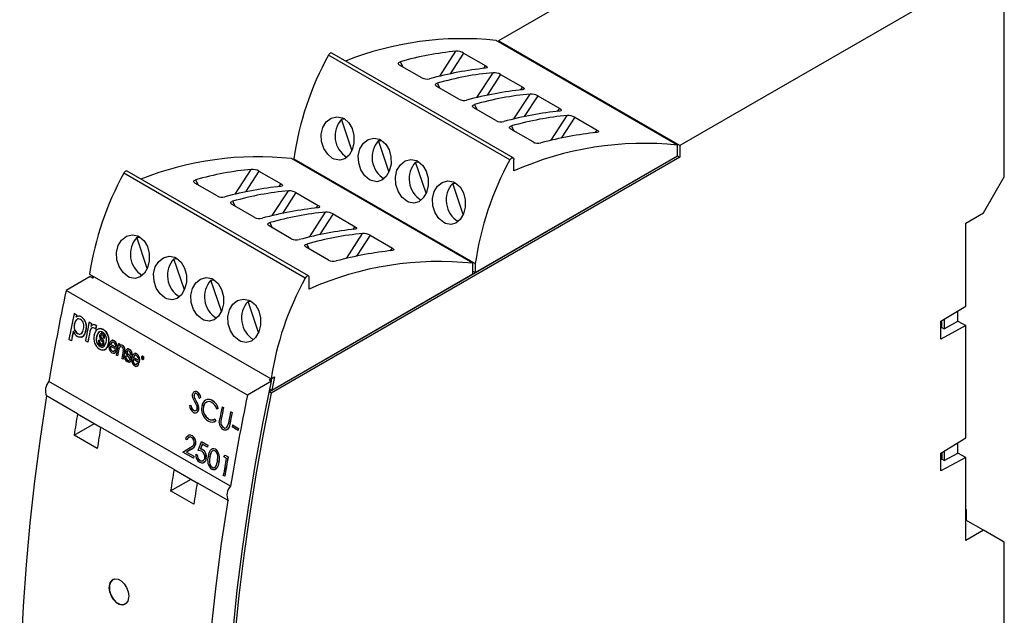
# Model space of a CAD drawing. Header units: millimetres. Extents: x 0 to 559, y 0 to 432.
# Tile 8 of 10: x 326 to 416, y 316 to 371. Entities that reach past the tile are written whole.
import ezdxf

# ---------------------------------------------------------------- set-up
doc = ezdxf.new("R2010")
doc.units = ezdxf.units.MM
doc.header["$LTSCALE"] = 2

msp = doc.modelspace()

# ---------------------------------------------------------------- linework, layer by layer
for p, q in [((399.418, 385.715), (369.719, 368.571)), ((416.035, 376.122), (386.336, 358.978)), ((416.035, 356.117), (416.035, 376.122)), ((386.124, 359.008), (369.507, 368.601)), ((386.336, 358.978), (369.719, 368.571)), ((369.719, 368.478), (369.719, 368.571)), ((370.763, 357.663), (354.146, 367.256)), ((371.071, 357.851), (354.454, 367.444)), ((364.352, 365.336), (365.829, 367.61)), ((366.524, 367.453), (365.285, 365.545)), ((366.524, 367.453), (368.56, 366.277)), ((362.699, 365.182), (360.67, 366.353)), ((360.724, 366.651), (360.956, 366.188)), ((368.333, 366.034), (368.56, 366.277)), ((367.746, 363.376), (369.223, 365.651)), ((369.918, 365.493), (368.679, 363.585)), ((369.918, 365.493), (371.955, 364.318)), ((366.094, 363.223), (364.064, 364.394)), ((364.118, 364.692), (364.35, 364.229)), ((371.727, 364.075), (371.955, 364.318)), ((371.14, 361.417), (372.617, 363.691)), ((373.312, 363.534), (372.073, 361.626)), ((373.312, 363.534), (375.349, 362.358)), ((369.488, 361.263), (367.458, 362.435)), ((367.512, 362.732), (367.744, 362.27)), ((374.534, 359.458), (376.011, 361.732)), ((375.121, 362.116), (375.349, 362.358)), ((376.706, 361.575), (375.467, 359.666)), ((376.706, 361.575), (378.743, 360.399)), ((355.346, 361.389), (355.558, 361.412)), ((356.3, 358.546), (355.346, 361.389)), ((370.906, 360.773), (371.138, 360.31)), ((372.882, 359.304), (370.853, 360.475)), ((378.515, 360.156), (378.743, 360.399)), ((358.741, 359.429), (358.952, 359.453)), ((359.694, 356.586), (358.741, 359.429)), ((386.124, 358.039), (386.124, 359.008)), ((386.336, 358.978), (386.336, 357.916)), ((348.745, 336.46), (386.124, 358.039)), ((386.336, 357.916), (348.907, 336.309)), ((367.598, 347.344), (386.124, 358.039)), ((386.124, 358.039), (386.124, 358.039)), ((386.124, 358.039), (386.336, 357.916)), ((367.386, 348.191), (350.769, 357.783)), ((350.981, 357.753), (367.598, 348.16)), ((350.981, 357.661), (350.981, 357.753)), ((362.135, 357.47), (362.347, 357.493)), ((363.089, 354.627), (362.135, 357.47)), ((371.134, 356.652), (371.134, 357.714)), ((352.025, 346.846), (335.408, 356.439)), ((352.333, 347.033), (335.716, 356.626)), ((345.614, 354.518), (347.09, 356.793)), ((347.786, 356.635), (346.547, 354.727)), ((347.786, 356.635), (349.822, 355.46)), ((414.126, 352.81), (416.035, 356.117)), ((343.961, 354.365), (341.932, 355.536)), ((341.985, 355.834), (342.218, 355.371)), ((349.595, 355.217), (349.822, 355.46)), ((365.529, 355.511), (365.741, 355.534)), ((366.483, 352.668), (365.529, 355.511)), ((349.008, 352.559), (350.484, 354.833)), ((351.18, 354.676), (349.941, 352.768)), ((351.18, 354.676), (353.216, 353.5)), ((347.355, 352.405), (345.326, 353.577)), ((345.38, 353.874), (345.612, 353.412)), ((352.989, 353.258), (353.216, 353.5)), ((352.402, 350.6), (353.878, 352.874)), ((354.574, 352.717), (353.335, 350.808)), ((354.574, 352.717), (356.61, 351.541)), ((412.499, 351.871), (414.126, 352.81)), ((350.749, 350.446), (348.72, 351.617)), ((348.774, 351.915), (349.006, 351.452)), ((412.499, 344.278), (412.499, 351.871)), ((355.796, 348.64), (357.273, 350.914)), ((356.383, 351.298), (356.61, 351.541)), ((357.968, 350.757), (356.729, 348.849)), ((357.968, 350.757), (360.004, 349.582)), ((336.608, 350.571), (336.82, 350.595)), ((337.562, 347.728), (336.608, 350.571)), ((352.168, 349.956), (352.4, 349.493)), ((354.143, 348.486), (352.114, 349.658)), ((359.777, 349.339), (360.004, 349.582)), ((340.002, 348.612), (340.214, 348.635)), ((340.956, 345.769), (340.002, 348.612)), ((367.386, 347.221), (367.386, 348.191)), ((367.598, 348.16), (367.598, 347.344)), ((332.278, 347.201), (348.895, 337.608)), ((348.964, 336.587), (367.386, 347.221)), ((367.386, 347.466), (367.598, 347.344)), ((332.321, 346.981), (330.121, 345.711)), ((332.321, 346.981), (332.533, 346.858)), ((332.533, 346.858), (332.703, 346.956)), ((343.396, 346.653), (343.608, 346.676)), ((344.35, 343.81), (343.396, 346.653)), ((352.395, 345.835), (352.395, 346.896)), ((346.738, 336.118), (330.121, 345.711)), ((346.79, 344.693), (347.002, 344.717)), ((347.744, 341.85), (346.79, 344.693)), ((330.855, 343.602), (330.865, 343.605)), ((330.855, 343.602), (331.079, 343.472)), ((331.089, 343.476), (330.865, 343.605)), ((410.237, 342.89), (412.499, 344.278)), ((411.792, 342.889), (411.792, 343.844)), ((330.903, 342.63), (330.914, 342.634)), ((331.079, 343.472), (331.089, 343.476)), ((331.197, 343.344), (331.187, 343.341)), ((331.528, 343.281), (331.539, 343.284)), ((332.236, 342.804), (332.246, 342.808)), ((332.236, 342.804), (332.445, 342.684)), ((332.455, 342.687), (332.246, 342.808)), ((332.445, 342.684), (332.455, 342.687)), ((410.237, 341.257), (410.237, 342.89)), ((410.307, 342.323), (410.307, 342.933)), ((410.519, 343.063), (410.519, 342.201)), ((410.519, 342.201), (411.792, 342.889)), ((411.792, 342.889), (412.499, 342.481)), ((331.188, 341.754), (331.198, 341.758)), ((331.939, 342.05), (331.95, 342.053)), ((332.306, 341.941), (332.316, 341.945)), ((332.589, 342.573), (332.579, 342.57)), ((332.835, 342.184), (332.846, 342.187)), ((332.837, 342.525), (332.847, 342.529)), ((332.895, 342.483), (332.905, 342.486)), ((333.105, 342.208), (333.095, 342.205)), ((333.351, 341.784), (333.341, 341.781)), ((333.483, 341.757), (333.493, 341.76)), ((333.532, 342.124), (333.543, 342.127)), ((412.499, 342.481), (410.237, 341.257)), ((410.237, 342.285), (410.307, 342.323)), ((410.307, 342.323), (410.519, 342.201)), ((412.499, 332.193), (412.499, 342.481)), ((330.613, 341.078), (330.389, 341.207)), ((330.613, 341.078), (330.624, 341.081)), ((331.541, 341.432), (331.551, 341.435)), ((332.119, 340.981), (331.903, 341.106)), ((332.119, 340.981), (332.13, 340.984)), ((332.924, 341.478), (332.934, 341.482)), ((333.111, 341.156), (333.121, 341.159)), ((333.111, 341.156), (333.198, 341.105)), ((333.208, 341.109), (333.121, 341.159)), ((333.198, 341.105), (333.208, 341.109)), ((333.298, 341.534), (333.309, 341.538)), ((333.31, 340.817), (333.32, 340.82)), ((333.366, 341.347), (333.377, 341.35)), ((333.457, 341.251), (333.467, 341.254)), ((333.639, 341.299), (333.552, 341.349)), ((333.571, 340.867), (333.581, 340.87)), ((333.64, 341.303), (333.639, 341.299)), ((333.639, 341.299), (333.65, 341.302)), ((333.64, 341.303), (333.651, 341.306)), ((333.65, 341.302), (333.651, 341.306)), ((334.005, 340.854), (334.015, 340.858)), ((334.341, 341.139), (334.331, 341.135)), ((334.533, 341.102), (334.543, 341.105)), ((334.926, 340.833), (334.936, 340.836)), ((334.926, 340.833), (335.04, 340.767)), ((335.05, 340.77), (334.936, 340.836)), ((333.232, 340.574), (333.242, 340.578)), ((333.431, 340.647), (333.441, 340.65)), ((333.62, 340.251), (333.63, 340.255)), ((334.744, 340.285), (334.195, 340.603)), ((334.224, 340.754), (334.234, 340.757)), ((334.224, 340.754), (334.657, 340.504)), ((334.668, 340.507), (334.234, 340.757)), ((334.35, 340.135), (334.361, 340.138)), ((334.532, 339.952), (334.542, 339.956)), ((334.587, 340.229), (334.597, 340.232)), ((334.587, 340.229), (334.707, 340.16)), ((334.717, 340.163), (334.597, 340.232)), ((334.707, 340.16), (334.717, 340.163)), ((334.744, 340.285), (334.755, 340.289)), ((334.763, 340.363), (334.773, 340.367)), ((334.958, 340.32), (334.968, 340.323)), ((335.04, 340.767), (335.013, 340.63)), ((335.05, 340.77), (335.023, 340.634)), ((335.04, 340.767), (335.05, 340.77)), ((335.119, 340.697), (335.109, 340.694)), ((335.292, 340.663), (335.302, 340.667)), ((335.483, 340.111), (335.493, 340.115)), ((335.499, 340.384), (335.51, 340.387)), ((335.698, 340.089), (335.709, 340.093)), ((335.723, 340.344), (335.712, 340.34)), ((335.796, 339.88), (335.806, 339.883)), ((335.925, 340.298), (335.936, 340.301)), ((336.414, 339.942), (336.404, 339.939)), ((336.606, 339.905), (336.616, 339.908)), ((334.838, 339.706), (334.719, 339.775)), ((334.838, 339.706), (334.849, 339.71)), ((335.347, 339.413), (335.227, 339.482)), ((335.347, 339.413), (335.357, 339.416)), ((335.476, 339.716), (335.486, 339.719)), ((335.476, 339.716), (335.595, 339.647)), ((335.606, 339.65), (335.486, 339.719)), ((335.595, 339.647), (335.606, 339.65)), ((335.75, 339.327), (335.76, 339.33)), ((335.917, 339.765), (335.928, 339.769)), ((335.943, 339.135), (335.953, 339.139)), ((336.155, 339.786), (336.036, 339.855)), ((336.085, 339.34), (336.095, 339.344)), ((336.156, 339.79), (336.155, 339.786)), ((336.155, 339.786), (336.166, 339.79)), ((336.156, 339.79), (336.166, 339.794)), ((336.166, 339.79), (336.166, 339.794)), ((336.818, 339.088), (336.268, 339.406)), ((336.297, 339.557), (336.307, 339.561)), ((336.297, 339.557), (336.731, 339.307)), ((336.741, 339.31), (336.307, 339.561)), ((336.66, 339.032), (336.671, 339.036)), ((336.66, 339.032), (336.78, 338.963)), ((336.79, 338.967), (336.671, 339.036)), ((336.818, 339.088), (336.828, 339.092)), ((336.836, 339.167), (336.847, 339.17)), ((337.053, 339.583), (337.063, 339.587)), ((337.082, 339.477), (337.098, 339.467)), ((337.098, 339.467), (337.109, 339.471)), ((337.112, 339.679), (337.102, 339.675)), ((337.112, 339.633), (337.123, 339.636)), ((337.112, 339.536), (337.129, 339.526)), ((337.115, 339.551), (337.125, 339.554)), ((337.133, 339.54), (337.115, 339.551)), ((337.12, 339.415), (337.13, 339.419)), ((337.125, 339.554), (337.143, 339.544)), ((337.133, 339.54), (337.143, 339.544)), ((337.146, 339.616), (337.156, 339.62)), ((337.152, 339.437), (337.169, 339.426)), ((337.155, 339.519), (337.154, 339.519)), ((337.154, 339.519), (337.157, 339.519)), ((337.165, 339.523), (337.165, 339.522)), ((337.168, 339.476), (337.178, 339.479)), ((337.169, 339.52), (337.179, 339.524)), ((337.169, 339.426), (337.18, 339.43)), ((337.171, 339.665), (337.181, 339.668)), ((337.171, 339.665), (337.181, 339.668)), ((337.171, 339.665), (337.171, 339.665)), ((337.181, 339.668), (337.181, 339.668)), ((337.183, 339.581), (337.194, 339.585)), ((337.187, 339.545), (337.198, 339.549)), ((337.187, 339.393), (337.198, 339.397)), ((337.247, 339.478), (337.257, 339.481)), ((336.423, 338.938), (336.434, 338.941)), ((336.605, 338.756), (336.615, 338.759)), ((336.78, 338.963), (336.79, 338.967)), ((345.178, 327.782), (328.561, 337.375)), ((348.938, 337.388), (346.738, 336.118)), ((348.946, 337.638), (348.726, 337.511)), ((348.726, 337.511), (348.938, 337.388)), ((348.895, 337.608), (349.217, 337.794)), ((348.946, 337.638), (348.946, 337.638)), ((342.143, 336.413), (342.15, 336.414)), ((348.907, 336.309), (348.734, 336.409)), ((348.791, 336.687), (348.964, 336.587)), ((331.172, 334.418), (328.343, 336.051)), ((341.924, 335.504), (341.739, 335.88)), ((341.842, 336.132), (341.848, 336.133)), ((341.89, 335.847), (341.897, 335.849)), ((342.125, 335.072), (341.924, 335.504)), ((342.046, 335.56), (342.053, 335.562)), ((342.461, 335.893), (342.325, 335.849)), ((342.325, 335.849), (342.331, 335.851)), ((342.468, 335.895), (342.331, 335.851)), ((342.461, 335.893), (342.468, 335.895)), ((343.517, 335.62), (343.524, 335.622)), ((341.417, 335.181), (341.554, 335.203)), ((341.417, 335.181), (341.424, 335.183)), ((341.424, 335.183), (341.56, 335.205)), ((341.554, 335.203), (341.56, 335.205)), ((341.808, 334.726), (341.815, 334.728)), ((342.268, 334.793), (342.275, 334.795)), ((342.7, 335.046), (342.707, 335.048)), ((344.061, 334.89), (343.929, 334.847)), ((343.929, 334.847), (343.935, 334.849)), ((344.067, 334.892), (343.935, 334.849)), ((344.061, 334.89), (344.067, 334.892)), ((344.415, 335.05), (344.422, 335.052)), ((344.415, 335.05), (344.542, 334.977)), ((344.422, 335.052), (344.549, 334.979)), ((344.542, 334.977), (344.549, 334.979)), ((345.194, 334.6), (345.201, 334.602)), ((345.194, 334.6), (345.321, 334.527)), ((345.201, 334.602), (345.328, 334.529)), ((345.321, 334.527), (345.328, 334.529)), ((331.172, 334.418), (333.293, 333.193)), ((343.191, 333.928), (343.198, 333.93)), ((343.752, 333.933), (343.759, 333.935)), ((343.752, 333.933), (343.843, 333.763)), ((343.759, 333.935), (343.85, 333.765)), ((343.843, 333.763), (343.85, 333.765)), ((344.159, 333.583), (344.206, 333.973)), ((344.294, 333.668), (344.301, 333.67)), ((344.334, 333.908), (344.341, 333.91)), ((330.864, 332.444), (332.728, 333.52)), ((340.011, 329.315), (333.293, 333.193)), ((344.557, 333.139), (344.564, 333.141)), ((344.919, 333.263), (344.987, 333.532)), ((345.112, 333.45), (345.119, 333.452)), ((345.361, 333.385), (345.326, 333.202)), ((345.87, 332.888), (345.326, 333.202)), ((345.361, 333.385), (345.368, 333.387)), ((345.361, 333.385), (345.905, 333.071)), ((345.368, 333.387), (345.912, 333.073)), ((345.905, 333.071), (345.87, 332.888)), ((345.87, 332.888), (345.877, 332.89)), ((345.912, 333.073), (345.877, 332.89)), ((345.905, 333.071), (345.912, 333.073)), ((332.985, 331.219), (330.864, 332.444)), ((341.219, 332.019), (341.092, 332.093)), ((341.219, 332.019), (341.226, 332.022)), ((341.658, 332.418), (341.665, 332.42)), ((342.229, 331.061), (342.531, 331.864)), ((342.531, 331.864), (342.538, 331.866)), ((342.531, 331.864), (343.111, 331.529)), ((342.538, 331.866), (343.118, 331.531)), ((410.237, 330.805), (412.499, 332.193)), ((340.826, 330.898), (341.5, 331.314)), ((341.787, 330.343), (340.826, 330.898)), ((341.595, 331.173), (341.16, 330.905)), ((341.16, 330.905), (341.167, 330.907)), ((341.16, 330.905), (341.818, 330.525)), ((341.602, 331.175), (341.167, 330.907)), ((341.167, 330.907), (341.825, 330.527)), ((341.595, 331.173), (341.602, 331.175)), ((341.992, 331.644), (341.999, 331.646)), ((342.557, 330.972), (342.229, 331.061)), ((342.597, 331.625), (342.439, 331.202)), ((342.439, 331.202), (342.446, 331.204)), ((342.439, 331.202), (342.612, 331.141)), ((342.604, 331.627), (342.446, 331.204)), ((343.078, 331.347), (342.597, 331.625)), ((342.612, 331.141), (342.618, 331.143)), ((343.111, 331.529), (343.078, 331.347)), ((343.078, 331.347), (343.085, 331.349)), ((343.118, 331.531), (343.085, 331.349)), ((343.111, 331.529), (343.118, 331.531)), ((343.791, 331.186), (343.798, 331.189)), ((410.519, 330.978), (410.519, 330.116)), ((411.792, 330.805), (411.792, 331.759)), ((341.818, 330.525), (341.787, 330.343)), ((341.787, 330.343), (341.794, 330.345)), ((341.825, 330.527), (341.794, 330.345)), ((341.818, 330.525), (341.825, 330.527)), ((342.01, 330.713), (342.016, 330.716)), ((342.01, 330.713), (342.136, 330.64)), ((342.016, 330.716), (342.143, 330.642)), ((342.136, 330.64), (342.143, 330.642)), ((342.394, 330.142), (342.401, 330.144)), ((342.956, 330.304), (342.963, 330.306)), ((343.288, 330.456), (343.281, 330.454)), ((343.857, 329.631), (343.988, 330.046)), ((344.115, 329.972), (344.122, 329.974)), ((344.583, 330.478), (344.699, 330.612)), ((344.801, 330.353), (344.583, 330.478)), ((344.699, 330.612), (344.706, 330.615)), ((344.699, 330.612), (344.96, 330.461)), ((344.706, 330.615), (344.967, 330.464)), ((344.96, 330.461), (344.967, 330.464)), ((410.237, 329.172), (410.237, 330.805)), ((412.499, 330.396), (410.237, 329.172)), ((410.307, 330.238), (410.237, 330.2)), ((410.307, 330.848), (410.307, 330.238)), ((410.519, 330.116), (410.307, 330.238)), ((410.519, 330.116), (411.792, 330.805)), ((412.499, 330.396), (411.792, 330.805)), ((412.499, 322.803), (412.499, 330.396)), ((340.011, 329.315), (342.132, 328.091)), ((343.509, 329.505), (343.502, 329.503)), ((339.703, 327.341), (341.567, 328.417)), ((344.652, 328.689), (344.525, 328.763)), ((344.652, 328.689), (344.658, 328.692)), ((341.824, 326.117), (339.703, 327.341)), ((344.96, 326.458), (342.132, 328.091)), ((412.535, 325.639), (412.499, 325.66)), ((412.535, 325.639), (412.535, 324.66)), ((414.126, 323.741), (412.499, 324.68)), ((414.126, 323.741), (412.499, 322.803)), ((416.035, 322.639), (414.126, 323.741)), ((416.035, 302.634), (416.035, 322.639))]:
    msp.add_line(p, q)
at = {"flags": 128}
for points in [[(354.454, 367.444), (354.436, 367.452), (354.38, 367.456), (354.318, 367.436), (354.255, 367.393), (354.196, 367.331), (354.146, 367.256)], [(360.67, 366.353), (360.589, 366.414), (360.55, 366.477), (360.553, 366.538), (360.602, 366.596), (360.724, 366.651)], [(368.56, 366.277), (368.642, 366.22), (368.683, 366.167), (368.684, 366.121), (368.64, 366.083), (368.539, 366.056), (368.523, 366.055)], [(364.064, 364.394), (363.983, 364.455), (363.944, 364.518), (363.947, 364.578), (363.996, 364.637), (364.118, 364.692)], [(371.955, 364.318), (372.036, 364.261), (372.078, 364.207), (372.078, 364.162), (372.034, 364.123), (371.934, 364.097), (371.917, 364.095)], [(367.458, 362.435), (367.377, 362.496), (367.338, 362.559), (367.341, 362.619), (367.39, 362.677), (367.512, 362.732)], [(355.585, 361.444), (356.014, 361.072), (356.323, 360.537), (356.484, 359.897), (356.484, 359.224), (356.331, 358.599), (356.042, 358.092), (355.647, 357.756), (355.179, 357.628), (354.685, 357.724), (354.526, 357.804), (354.081, 358.174), (353.733, 358.705), (353.526, 359.339), (353.491, 360.008), (353.64, 360.633), (353.953, 361.142), (354.393, 361.483), (354.906, 361.616), (355.425, 361.523), (355.585, 361.444)], [(375.349, 362.358), (375.43, 362.301), (375.472, 362.248), (375.472, 362.202), (375.429, 362.164), (375.328, 362.138), (375.311, 362.136)], [(370.853, 360.475), (370.772, 360.536), (370.732, 360.599), (370.735, 360.66), (370.784, 360.718), (370.906, 360.773)], [(378.743, 360.399), (378.824, 360.342), (378.866, 360.289), (378.867, 360.243), (378.823, 360.205), (378.722, 360.178), (378.705, 360.176)], [(358.979, 359.484), (359.409, 359.112), (359.717, 358.577), (359.878, 357.937), (359.879, 357.264), (359.725, 356.64), (359.437, 356.133), (359.041, 355.797), (358.573, 355.669), (358.079, 355.765), (357.92, 355.844), (357.476, 356.215), (357.127, 356.745), (356.92, 357.38), (356.886, 358.049), (357.034, 358.673), (357.347, 359.183), (357.787, 359.524), (358.3, 359.657), (358.819, 359.563), (358.979, 359.484)], [(362.374, 357.525), (362.803, 357.153), (363.111, 356.618), (363.272, 355.978), (363.273, 355.305), (363.119, 354.68), (362.831, 354.174), (362.435, 353.837), (361.967, 353.709), (361.473, 353.806), (361.314, 353.885), (360.87, 354.255), (360.521, 354.786), (360.314, 355.421), (360.28, 356.09), (360.428, 356.714), (360.741, 357.223), (361.181, 357.564), (361.694, 357.697), (362.213, 357.604), (362.374, 357.525)], [(370.763, 357.663), (370.813, 357.738), (370.872, 357.8), (370.935, 357.843), (370.997, 357.864), (371.053, 357.859), (371.096, 357.831), (371.124, 357.781), (371.134, 357.714)], [(335.716, 356.626), (335.697, 356.635), (335.642, 356.639), (335.58, 356.619), (335.516, 356.576), (335.457, 356.514), (335.408, 356.439)], [(341.932, 355.536), (341.851, 355.597), (341.811, 355.66), (341.814, 355.72), (341.863, 355.779), (341.985, 355.834)], [(349.822, 355.46), (349.904, 355.403), (349.945, 355.349), (349.946, 355.304), (349.902, 355.265), (349.801, 355.239), (349.785, 355.237)], [(365.768, 355.565), (366.197, 355.193), (366.505, 354.658), (366.666, 354.018), (366.667, 353.346), (366.513, 352.721), (366.225, 352.214), (365.829, 351.878), (365.361, 351.75), (364.867, 351.846), (364.708, 351.926), (364.264, 352.296), (363.915, 352.827), (363.708, 353.461), (363.674, 354.13), (363.822, 354.754), (364.136, 355.264), (364.575, 355.605), (365.088, 355.738), (365.607, 355.645), (365.768, 355.565)], [(345.326, 353.577), (345.245, 353.638), (345.206, 353.701), (345.209, 353.761), (345.258, 353.819), (345.38, 353.874)], [(353.216, 353.5), (353.298, 353.443), (353.339, 353.39), (353.34, 353.344), (353.296, 353.306), (353.195, 353.28), (353.179, 353.278)], [(348.72, 351.617), (348.639, 351.678), (348.6, 351.741), (348.603, 351.802), (348.652, 351.86), (348.774, 351.915)], [(336.847, 350.626), (337.276, 350.254), (337.585, 349.719), (337.745, 349.079), (337.746, 348.406), (337.592, 347.782), (337.304, 347.275), (336.909, 346.939), (336.441, 346.811), (335.947, 346.907), (335.788, 346.986), (335.343, 347.357), (334.995, 347.887), (334.787, 348.522), (334.753, 349.191), (334.902, 349.815), (335.215, 350.325), (335.655, 350.666), (336.167, 350.799), (336.686, 350.705), (336.847, 350.626)], [(356.61, 351.541), (356.692, 351.484), (356.733, 351.431), (356.734, 351.385), (356.69, 351.347), (356.589, 351.32), (356.573, 351.318)], [(352.114, 349.658), (352.033, 349.719), (351.994, 349.782), (351.997, 349.842), (352.046, 349.9), (352.168, 349.956)], [(360.004, 349.582), (360.086, 349.524), (360.127, 349.471), (360.128, 349.426), (360.084, 349.387), (359.984, 349.361), (359.967, 349.359)], [(340.241, 348.667), (340.67, 348.295), (340.979, 347.76), (341.139, 347.12), (341.14, 346.447), (340.986, 345.822), (340.698, 345.315), (340.303, 344.979), (339.835, 344.851), (339.341, 344.948), (339.182, 345.027), (338.737, 345.397), (338.389, 345.928), (338.181, 346.563), (338.147, 347.232), (338.296, 347.856), (338.609, 348.365), (339.049, 348.706), (339.562, 348.839), (340.08, 348.746), (340.241, 348.667)], [(332.53, 347.056), (332.504, 346.934), (332.493, 346.881)], [(343.635, 346.707), (344.064, 346.335), (344.373, 345.8), (344.534, 345.16), (344.534, 344.488), (344.381, 343.863), (344.092, 343.356), (343.697, 343.02), (343.229, 342.892), (342.735, 342.988), (342.576, 343.067), (342.131, 343.438), (341.783, 343.968), (341.576, 344.603), (341.541, 345.272), (341.69, 345.896), (342.003, 346.406), (342.443, 346.747), (342.956, 346.88), (343.474, 346.787), (343.635, 346.707)], [(352.395, 346.896), (352.386, 346.963), (352.358, 347.013), (352.314, 347.042), (352.259, 347.046), (352.197, 347.026), (352.133, 346.983), (352.074, 346.921), (352.025, 346.846)], [(347.029, 344.748), (347.459, 344.376), (347.767, 343.841), (347.928, 343.201), (347.928, 342.528), (347.775, 341.904), (347.486, 341.397), (347.091, 341.061), (346.623, 340.933), (346.129, 341.029), (345.97, 341.108), (345.525, 341.478), (345.177, 342.009), (344.97, 342.644), (344.935, 343.313), (345.084, 343.937), (345.397, 344.447), (345.837, 344.788), (346.35, 344.921), (346.869, 344.827), (347.029, 344.748)], [(331.441, 343.06), (331.271, 343.116), (331.16, 343.095), (331.067, 343.024), (330.969, 342.861), (330.903, 342.63)], [(330.914, 342.634), (331.038, 342.977), (331.129, 343.074), (331.199, 343.101)], [(331.539, 343.284), (331.306, 343.36), (331.2, 343.335)], [(331.939, 342.05), (331.807, 341.667), (331.665, 341.5), (331.481, 341.418), (331.294, 341.438), (331.175, 341.492)], [(331.188, 341.754), (331.356, 341.699), (331.466, 341.72), (331.559, 341.79), (331.659, 341.957), (331.727, 342.195)], [(331.551, 341.439), (331.569, 341.442), (331.715, 341.538), (331.842, 341.717), (331.95, 342.053)], [(332.781, 342.219), (332.619, 342.28), (332.517, 342.273), (332.429, 342.219), (332.368, 342.132), (332.306, 341.941)], [(332.389, 342.402), (332.541, 342.554), (332.656, 342.582), (332.778, 342.554), (332.837, 342.525)], [(332.847, 342.529), (332.672, 342.585), (332.591, 342.568)], [(332.707, 341.603), (332.84, 341.982), (332.979, 342.143), (333.161, 342.22), (333.345, 342.205), (333.532, 342.124)], [(333.487, 341.879), (333.305, 341.943), (333.186, 341.928), (333.085, 341.858), (332.991, 341.707), (332.924, 341.478)], [(332.934, 341.482), (333.053, 341.808), (333.149, 341.906), (333.21, 341.927)], [(333.543, 342.127), (333.269, 342.225), (333.106, 342.204)], [(333.21, 341.579), (333.252, 341.701), (333.299, 341.757), (333.36, 341.786), (333.427, 341.781), (333.483, 341.757)], [(333.493, 341.76), (333.402, 341.791), (333.352, 341.782)], [(334.005, 340.854), (333.877, 340.48), (333.741, 340.317), (333.561, 340.237), (333.376, 340.25), (333.184, 340.333)], [(333.232, 340.574), (333.41, 340.511), (333.527, 340.527), (333.627, 340.596), (333.721, 340.746), (333.789, 340.979)], [(333.571, 340.867), (333.53, 340.742), (333.483, 340.678), (333.418, 340.644), (333.349, 340.644), (333.271, 340.676)], [(333.452, 341.611), (333.393, 341.633), (333.36, 341.63), (333.332, 341.611), (333.313, 341.583), (333.298, 341.534)], [(333.309, 341.538), (333.334, 341.605), (333.357, 341.628), (333.371, 341.632)], [(333.31, 340.817), (333.377, 340.793), (333.415, 340.798), (333.448, 340.821), (333.469, 340.856), (333.479, 340.893)], [(333.441, 340.652), (333.45, 340.654), (333.505, 340.693), (333.547, 340.758), (333.581, 340.87)], [(333.629, 340.259), (333.651, 340.263), (333.803, 340.368), (333.919, 340.544), (334.015, 340.858)], [(334.085, 340.727), (334.178, 340.998), (334.256, 341.093), (334.357, 341.142), (334.462, 341.134), (334.533, 341.102)], [(334.507, 340.948), (334.421, 340.978), (334.36, 340.968), (334.309, 340.932), (334.254, 340.844), (334.224, 340.754)], [(334.234, 340.757), (334.291, 340.899), (334.341, 340.954), (334.382, 340.971)], [(334.543, 341.105), (334.423, 341.147), (334.342, 341.137)], [(334.35, 340.135), (334.442, 340.105), (334.499, 340.117), (334.546, 340.154), (334.587, 340.229)], [(334.494, 340.115), (334.493, 340.114), (334.434, 340.111), (334.361, 340.138)], [(335.255, 340.516), (335.16, 340.551), (335.095, 340.543), (335.039, 340.506), (334.995, 340.441), (334.958, 340.32)], [(334.968, 340.323), (335.027, 340.482), (335.078, 340.533), (335.113, 340.545)], [(335.302, 340.667), (335.194, 340.705), (335.12, 340.695)], [(335.356, 340.145), (335.374, 340.31), (335.366, 340.376), (335.349, 340.422), (335.323, 340.461), (335.269, 340.508), (335.255, 340.516)], [(335.578, 340.153), (335.623, 340.271), (335.678, 340.324), (335.746, 340.347), (335.844, 340.335), (335.925, 340.298)], [(335.893, 340.148), (335.799, 340.183), (335.761, 340.179), (335.729, 340.158), (335.709, 340.125), (335.698, 340.089)], [(335.709, 340.093), (335.73, 340.15), (335.756, 340.175), (335.772, 340.18)], [(335.936, 340.301), (335.808, 340.35), (335.726, 340.345), (335.723, 340.343)], [(336.158, 339.53), (336.251, 339.801), (336.329, 339.896), (336.431, 339.945), (336.535, 339.937), (336.606, 339.905)], [(336.616, 339.908), (336.497, 339.95), (336.415, 339.94)], [(336.085, 339.34), (336.038, 339.212), (335.983, 339.154), (335.913, 339.128), (335.809, 339.138), (335.707, 339.184)], [(335.75, 339.327), (335.842, 339.292), (335.888, 339.294), (335.923, 339.312), (335.949, 339.348), (335.96, 339.385)], [(336.581, 339.751), (336.494, 339.781), (336.433, 339.771), (336.383, 339.735), (336.327, 339.647), (336.297, 339.557)], [(336.307, 339.561), (336.364, 339.702), (336.414, 339.758), (336.455, 339.774)], [(336.423, 338.938), (336.516, 338.908), (336.572, 338.92), (336.619, 338.958), (336.66, 339.032)], [(337.171, 339.665), (337.122, 339.679), (337.09, 339.671), (337.064, 339.648), (337.047, 339.614), (337.04, 339.59)], [(337.053, 339.583), (337.068, 339.627), (337.096, 339.658), (337.119, 339.666), (337.145, 339.663), (337.167, 339.653)], [(337.118, 339.666), (337.116, 339.666), (337.094, 339.651), (337.073, 339.62), (337.063, 339.587)], [(337.098, 339.467), (337.1, 339.476), (337.102, 339.485), (337.103, 339.493), (337.105, 339.502), (337.107, 339.51), (337.108, 339.519), (337.11, 339.528), (337.112, 339.536)], [(337.122, 339.54), (337.121, 339.531), (337.119, 339.522), (337.117, 339.514), (337.115, 339.505), (337.114, 339.497), (337.112, 339.488), (337.11, 339.479), (337.109, 339.471)], [(337.115, 339.551), (337.116, 339.558), (337.118, 339.565), (337.119, 339.573), (337.121, 339.58), (337.122, 339.587), (337.123, 339.595), (337.125, 339.602), (337.126, 339.609)], [(337.116, 339.403), (337.155, 339.39), (337.193, 339.395), (337.218, 339.414), (337.236, 339.443), (337.247, 339.478)], [(337.234, 339.484), (337.218, 339.44), (337.197, 339.415), (337.168, 339.403), (337.141, 339.406), (337.12, 339.415)], [(337.137, 339.613), (337.135, 339.605), (337.134, 339.598), (337.132, 339.591), (337.131, 339.583), (337.13, 339.576), (337.128, 339.569), (337.127, 339.562), (337.125, 339.554)], [(337.13, 339.419), (337.17, 339.406), (337.19, 339.41)], [(337.17, 339.553), (337.167, 339.543), (337.162, 339.538), (337.156, 339.535), (337.146, 339.535), (337.133, 339.54)], [(337.143, 339.544), (337.158, 339.538), (337.166, 339.539), (337.168, 339.539)], [(337.198, 339.549), (337.192, 339.533), (337.184, 339.526), (337.179, 339.524)], [(336.567, 338.918), (336.566, 338.917), (336.507, 338.914), (336.434, 338.941)], [(348.938, 263.899), (348.158, 266.875), (347.455, 269.917), (346.828, 273.023), (346.279, 276.191), (345.808, 279.419), (345.415, 282.705), (345.1, 286.047), (344.863, 289.442), (344.706, 292.888), (344.627, 296.384), (344.627, 299.926), (344.706, 303.513), (344.863, 307.141), (345.1, 310.809), (345.415, 314.515), (345.808, 318.255), (346.279, 322.027), (346.828, 325.829), (347.455, 329.658), (348.158, 333.512), (348.938, 337.388)], [(348.946, 337.638), (348.921, 337.522), (348.898, 337.411)], [(341.882, 336.441), (342.013, 336.461), (342.15, 336.414)], [(348.907, 336.309), (348.171, 332.553), (347.507, 328.819), (346.916, 325.108), (346.398, 321.424), (345.953, 317.768), (345.582, 314.143), (345.285, 310.551), (345.062, 306.995), (344.913, 303.475), (344.839, 299.996), (344.839, 296.558), (344.913, 293.165), (345.062, 289.817), (345.285, 286.518), (345.582, 283.269), (345.953, 280.073), (346.398, 276.93), (346.916, 273.844), (347.507, 270.817), (348.171, 267.849), (348.907, 264.943)], [(328.343, 336.051), (327.752, 332.136), (327.241, 328.252), (326.811, 324.4), (326.462, 320.583), (326.194, 316.804), (326.008, 313.065), (325.904, 309.369), (325.881, 305.718), (325.94, 302.115), (326.08, 298.562), (326.302, 295.062), (326.606, 291.616), (326.99, 288.228), (327.456, 284.899), (328.002, 281.632), (328.629, 278.429), (329.336, 275.291), (330.121, 272.222)], [(341.739, 335.88), (341.706, 336.041), (341.713, 336.197)], [(341.89, 335.847), (341.942, 335.748), (342.046, 335.56)], [(341.897, 335.849), (341.948, 335.75), (342.053, 335.562)], [(343.066, 335.498), (342.996, 335.486), (342.895, 335.418), (342.81, 335.319), (342.707, 335.048)], [(341.815, 334.728), (341.918, 334.69), (342.019, 334.698)], [(342.633, 334.393), (342.553, 334.768), (342.575, 335.132)], [(343.85, 333.765), (343.698, 333.674), (343.658, 333.666)], [(344.334, 333.908), (344.307, 333.757), (344.294, 333.668)], [(344.341, 333.91), (344.313, 333.759), (344.301, 333.67)], [(345.112, 333.45), (345.047, 333.194), (344.999, 333.078), (344.931, 332.986), (344.844, 332.925), (344.744, 332.896), (344.637, 332.906), (344.53, 332.952)], [(344.564, 333.141), (344.671, 333.103), (344.766, 333.111)], [(345.119, 333.452), (345.054, 333.196), (345.006, 333.08), (344.938, 332.988), (344.85, 332.927), (344.801, 332.913)], [(341.092, 332.093), (341.166, 332.299), (341.298, 332.435), (341.382, 332.47), (341.471, 332.479), (341.658, 332.418)], [(341.619, 332.24), (341.488, 332.284), (341.426, 332.28), (341.366, 332.257), (341.316, 332.218), (341.274, 332.161), (341.219, 332.019)], [(341.389, 332.472), (341.478, 332.481), (341.665, 332.42)], [(343.154, 330.527), (343.223, 330.828), (343.343, 331.087), (343.436, 331.182), (343.542, 331.231), (343.665, 331.235), (343.791, 331.186)], [(343.763, 331.002), (343.664, 331.037), (343.569, 331.027), (343.489, 330.984), (343.419, 330.902), (343.333, 330.691), (343.281, 330.454)], [(343.576, 331.03), (343.496, 330.986), (343.426, 330.904), (343.34, 330.694), (343.288, 330.456)], [(343.549, 331.234), (343.672, 331.237), (343.798, 331.189)], [(343.988, 330.046), (344.009, 330.559), (343.98, 330.694), (343.929, 330.818), (343.854, 330.927), (343.81, 330.969), (343.763, 331.002)], [(342.956, 330.304), (342.88, 330.083), (342.741, 329.936), (342.653, 329.901), (342.556, 329.896), (342.356, 329.965)], [(342.401, 330.144), (342.544, 330.098), (342.632, 330.117)], [(343.281, 330.454), (343.248, 330.206), (343.252, 329.944), (343.282, 329.811), (343.335, 329.685), (343.41, 329.579), (343.454, 329.536), (343.502, 329.503)], [(343.288, 330.456), (343.255, 330.208), (343.259, 329.946), (343.289, 329.813), (343.342, 329.688), (343.417, 329.581), (343.461, 329.538), (343.509, 329.505)], [(344.115, 329.972), (344.044, 329.67), (343.918, 329.417), (343.823, 329.324), (343.717, 329.276), (343.593, 329.275), (343.467, 329.324)], [(344.122, 329.974), (344.05, 329.673), (343.925, 329.419), (343.83, 329.326), (343.749, 329.29)], [(343.509, 329.505), (343.615, 329.47), (343.702, 329.482)], [(346.738, 262.63), (345.953, 265.699), (345.246, 268.836), (344.619, 272.039), (344.073, 275.306), (343.607, 278.635), (343.223, 282.023), (342.919, 285.469), (342.697, 288.969), (342.557, 292.522), (342.498, 296.125), (342.521, 299.776), (342.625, 303.472), (342.811, 307.211), (343.079, 310.99), (343.428, 314.807), (343.858, 318.659), (344.369, 322.543), (344.96, 326.458)], [(334.089, 318.607), (334.173, 318.937), (334.349, 319.172), (334.597, 319.285), (334.886, 319.262), (335.183, 319.108), (335.455, 318.842), (335.674, 318.494), (335.815, 318.1), (335.862, 317.704), (335.856, 317.587), (335.773, 317.257), (335.599, 317.023), (335.353, 316.912), (335.066, 316.936), (334.769, 317.089), (334.495, 317.355), (334.274, 317.702), (334.131, 318.095), (334.083, 318.49), (334.089, 318.607)], [(334.428, 319.225), (334.424, 319.224), (334.225, 319.026), (334.112, 318.723), (334.096, 318.611), (334.113, 318.224), (334.229, 317.822), (334.432, 317.453), (334.695, 317.158), (334.989, 316.97), (335.281, 316.909), (335.534, 316.979)]]:
    msp.add_lwpolyline(points, dxfattribs=at)
for centre, radius, start, end in [((366.41, 339.879), 28.889, 83.84469, 111.72582), ((378.703, 353.798), 28.003, 151.27486, 171.87969), ((365.902, 366.316), 1.296, 61.29393, 93.23771), ((363.164, 366.071), 1.003, 242.43282, 284.32484), ((369.296, 364.357), 1.296, 61.29393, 93.23771), ((372.69, 362.398), 1.296, 61.29393, 93.23771), ((366.558, 364.112), 1.003, 242.43282, 284.32484), ((376.084, 360.438), 1.296, 61.29393, 93.23771), ((357.036, 359.85), 2.285, 137.669, 238.67095), ((369.952, 362.153), 1.003, 242.43282, 284.32484), ((360.43, 357.89), 2.285, 137.669, 238.67095), ((383.001, 330.015), 29.161, 83.85085, 114.01317), ((373.346, 360.193), 1.003, 242.43282, 284.32484), ((347.671, 329.061), 28.889, 83.84469, 111.72582), ((363.824, 355.931), 2.285, 137.669, 238.67095), ((395.32, 344.205), 28.003, 151.27486, 171.87969), ((360.133, 342.913), 28.183, 151.31864, 171.24739), ((347.163, 355.499), 1.296, 61.29393, 93.23771), ((367.218, 353.972), 2.285, 137.669, 238.67095), ((344.425, 355.254), 1.003, 242.43282, 284.32484), ((350.557, 353.54), 1.296, 61.29393, 93.23771), ((353.952, 351.58), 1.296, 61.29393, 93.23771), ((347.82, 353.294), 1.003, 242.43282, 284.32484), ((357.346, 349.621), 1.296, 61.29393, 93.23771), ((338.298, 349.032), 2.285, 137.669, 238.67095), ((351.214, 351.335), 1.003, 242.43282, 284.32484), ((341.692, 347.073), 2.285, 137.669, 238.67095), ((364.262, 319.197), 29.161, 83.85085, 114.01317), ((354.608, 349.376), 1.003, 242.43282, 284.32484), ((345.086, 345.114), 2.285, 137.669, 238.67095), ((376.75, 333.32), 28.183, 151.31864, 171.24739), ((546.126, 300.954), 220.593, 168.29365, 170.49667), ((348.48, 343.154), 2.285, 137.669, 238.67095), ((549.476, 299.885), 222.949, 168.69193, 169.31889), ((331.594, 342.37), 0.738, 159.37981, 236.62541), ((331.63, 342.382), 0.759, 160.63484, 235.37017), ((551.354, 299.428), 224.635, 168.69279, 168.75018), ((331.299, 342.966), 0.389, 53.92238, 132.79454), ((551.345, 299.435), 224.616, 168.69264, 168.75003), ((331.015, 342.439), 0.752, 341.06308, 55.56425), ((330.866, 342.375), 1.122, 343.12104, 53.81623), ((330.925, 342.395), 1.08, 341.54016, 55.39687), ((551.389, 298.983), 223.491, 168.69237, 169.13611), ((552.674, 298.649), 224.588, 168.69279, 168.76611), ((552.665, 298.655), 224.569, 168.69263, 168.76596), ((548.572, 299.971), 221.801, 169.07916, 169.31964), ((548.564, 299.978), 221.782, 169.07903, 169.31954), ((331.593, 342.216), 0.836, 195.55452, 239.99953), ((331.354, 341.95), 0.248, 230.95681, 292.11384), ((551.044, 298.967), 222.92, 168.88491, 169.13641), ((551.036, 298.973), 222.901, 168.88477, 169.13629), ((332.677, 341.944), 0.361, 115.06375, 179.9196), ((332.573, 341.836), 0.436, 52.90212, 61.43833), ((553.18, 298.382), 224.656, 168.6791, 168.75684), ((332.715, 342.297), 0.259, 45.77129, 61.87158), ((553.172, 298.388), 224.637, 168.67894, 168.75669), ((332.761, 342.349), 0.199, 43.35502, 64.28782), ((333.242, 341.419), 0.415, 343.73028, 54.48156), ((333.059, 341.235), 0.773, 340.64384, 56.36184), ((333.27, 341.429), 0.4, 342.17483, 56.03678), ((332.906, 341.168), 1.143, 344.06107, 56.76707), ((332.944, 341.182), 1.119, 343.1604, 57.6675), ((333.804, 341.29), 1.14, 164.05729, 237.04593), ((333.661, 341.225), 0.78, 161.06043, 236.58534), ((333.699, 341.238), 0.803, 162.31997, 235.32558), ((333.522, 341.027), 0.431, 162.62367, 234.34561), ((333.448, 341.037), 0.26, 164.61912, 237.85144), ((333.592, 341.473), 0.396, 164.4615, 224.39056), ((333.472, 341.045), 0.271, 166.40048, 236.06987), ((333.487, 341.497), 0.192, 168.72978, 231.27155), ((333.502, 341.502), 0.197, 169.50263, 230.49847), ((333.387, 340.9), 0.104, 230.43973, 289.50811), ((333.297, 340.934), 0.187, 347.37458, 52.02638), ((333.325, 341.412), 0.236, 344.48339, 57.32973), ((333.191, 340.963), 0.392, 345.77772, 47.32024), ((333.178, 340.959), 0.413, 347.52698, 45.57075), ((334.297, 340.629), 0.382, 340.7459, 56.55211), ((334.131, 340.571), 0.665, 341.79574, 52.86447), ((334.176, 340.585), 0.637, 339.92499, 54.73499), ((554.07, 297.403), 223.407, 168.79038, 169.06674), ((333.421, 340.8), 0.285, 231.12153, 290.60892), ((334.716, 340.517), 0.665, 161.60178, 232.62424), ((334.576, 340.469), 0.404, 160.75777, 236.01158), ((334.616, 340.483), 0.429, 163.29891, 233.47023), ((334.454, 340.203), 0.257, 236.64234, 350.246), ((334.452, 340.21), 0.269, 289.44619, 349.94291), ((334.155, 340.467), 0.617, 342.83245, 350.30263), ((334.285, 340.442), 0.494, 341.9013, 351.23351), ((553.853, 297.399), 223.063, 168.90623, 169.06685), ((553.845, 297.406), 223.045, 168.90609, 169.06673), ((335.172, 340.481), 0.218, 56.64696, 136.88655), ((554.279, 297.167), 223.102, 168.89335, 169.06684), ((335.1, 340.304), 0.407, 11.25242, 61.90629), ((335.101, 340.301), 0.418, 11.95697, 61.20161), ((554.426, 297.093), 223.129, 168.8841, 169.06684), ((554.418, 297.1), 223.11, 168.88396, 169.06671), ((334.732, 340.293), 0.773, 346.36034, 6.71314), ((334.739, 340.297), 0.776, 346.40136, 6.67183), ((335.989, 340.061), 0.422, 167.40974, 231.93075), ((335.937, 340.073), 0.239, 176.19134, 233.83348), ((335.93, 340.069), 0.223, 173.79411, 236.23051), ((335.758, 339.901), 0.281, 350.54453, 61.31109), ((335.694, 339.886), 0.472, 348.23775, 60.64898), ((335.705, 339.89), 0.471, 348.15969, 60.72684), ((336.204, 339.374), 0.665, 341.79574, 52.86447), ((336.249, 339.389), 0.637, 339.92499, 54.73499), ((335.945, 339.604), 0.483, 166.52557, 240.47689), ((335.897, 339.595), 0.306, 170.25477, 241.34058), ((335.913, 339.601), 0.311, 170.90776, 240.68743), ((335.857, 339.437), 0.145, 227.87637, 288.91898), ((335.76, 339.42), 0.203, 350.09858, 57.82861), ((335.671, 339.423), 0.421, 348.69163, 54.31536), ((335.683, 339.427), 0.42, 348.59181, 54.41498), ((335.863, 339.355), 0.232, 292.57622, 357.08848), ((336.789, 339.32), 0.665, 161.60178, 232.62424), ((336.649, 339.273), 0.404, 160.75777, 236.01158), ((336.689, 339.286), 0.429, 163.29891, 233.47023), ((336.37, 339.433), 0.382, 340.7459, 56.55211), ((336.228, 339.271), 0.617, 342.83245, 350.30263), ((336.358, 339.245), 0.494, 341.9013, 351.23351), ((337.212, 339.551), 0.177, 167.28179, 237.0781), ((337.211, 339.549), 0.162, 167.76005, 235.63496), ((337.217, 339.55), 0.158, 166.71404, 236.68074), ((337.037, 339.431), 0.215, 59.51076, 69.51808), ((337.139, 339.608), 0.0742, 54.95751, 110.64543), ((337.057, 339.455), 0.192, 58.9218, 70.10706), ((337.102, 339.533), 0.0796, 58.04712, 72.36749), ((337.099, 339.484), 0.0512, 354.55503, 54.98968), ((337.126, 339.56), 0.0447, 350.37988, 65.98302), ((337.104, 339.535), 0.0917, 30.60436, 62.93317), ((337.588, 339.473), 0.438, 179.1416, 184.78384), ((337.109, 339.481), 0.0586, 354.66275, 39.78559), ((337.159, 339.547), 0.0282, 260.11023, 356.33967), ((337.117, 339.54), 0.0887, 30.05861, 63.47884), ((337.12, 339.485), 0.0586, 354.64719, 39.80091), ((337.076, 339.519), 0.162, 347.38297, 55.58874), ((337.57, 339.464), 0.402, 178.36863, 185.41588), ((337.077, 339.518), 0.174, 346.78057, 57.52716), ((337.631, 339.469), 0.453, 178.76794, 185.01628), ((337.082, 339.519), 0.179, 347.89936, 56.40814), ((337.131, 339.557), 0.0578, 348.33063, 25.01397), ((337.141, 339.56), 0.0579, 348.37373, 24.97058), ((337.166, 339.484), 0.0911, 289.86993, 358.50249), ((336.527, 339.007), 0.257, 236.64234, 350.246), ((336.526, 339.013), 0.269, 289.44619, 349.94291), ((329.459, 336.547), 1.222, 137.37289, 204.00293), ((567.802, 291.416), 223.451, 168.02082, 168.33712), ((341.989, 336.183), 0.277, 56.17906, 176.99702), ((341.714, 335.794), 0.753, 7.57932, 55.27024), ((341.721, 335.796), 0.753, 7.58097, 55.27087), ((342.291, 336.062), 0.455, 171.16221, 208.1466), ((341.998, 336.113), 0.157, 52.54062, 173.22041), ((342.297, 336.064), 0.454, 171.14731, 208.16341), ((342, 336.12), 0.152, 120.22525, 175.04307), ((341.125, 334.877), 1.146, 355.79299, 36.58719), ((341.132, 334.879), 1.146, 355.79364, 36.58876), ((341.759, 335.775), 0.571, 7.47451, 54.13466), ((343.183, 335.111), 0.608, 56.73695, 178.05075), ((343.2, 335.021), 0.501, 57.05743, 177.05804), ((343.2, 335.206), 0.527, 52.05856, 108.42666), ((342.918, 334.544), 1.055, 16.715, 58.27975), ((342.889, 334.585), 1.21, 14.63038, 58.78232), ((342.896, 334.586), 1.21, 14.63198, 58.78279), ((562.743, 291.361), 220.593, 168.29365, 170.49667), ((342.237, 335.222), 0.822, 182.82896, 235.60014), ((342.173, 335.227), 0.62, 182.28337, 233.91032), ((342.214, 335.248), 0.655, 183.78658, 232.40945), ((341.945, 334.818), 0.324, 237.91733, 355.41578), ((341.933, 334.896), 0.211, 233.44969, 352.53804), ((341.962, 334.816), 0.314, 284.03296, 356.0044), ((341.69, 334.933), 0.457, 351.88262, 17.81818), ((343.758, 334.844), 1.077, 169.1801, 238.25342), ((343.765, 334.846), 1.077, 169.18126, 238.25463), ((563.173, 291.982), 222.957, 168.86232, 169.1443), ((563.306, 291.908), 222.964, 168.86232, 169.14205), ((563.3, 291.912), 222.951, 168.86232, 169.14205), ((563.959, 291.531), 222.964, 168.86232, 169.14205), ((564.079, 291.459), 222.957, 168.86232, 169.1443), ((564.073, 291.463), 222.944, 168.86232, 169.1443), ((538.815, 301.04), 210.309, 170.86803, 171.41232), ((343.758, 334.767), 1.186, 198.39737, 239.56518), ((343.488, 334.21), 0.571, 234.59453, 308.45122), ((343.468, 334.344), 0.5, 236.35521, 304.71216), ((343.441, 334.246), 0.398, 232.4333, 294.15472), ((344.921, 333.607), 0.762, 181.78161, 239.1375), ((344.85, 333.615), 0.559, 174.49933, 238.35354), ((344.857, 333.617), 0.559, 174.50066, 238.35457), ((540.937, 299.815), 210.309, 170.86803, 171.41232), ((344.69, 333.342), 0.242, 236.77099, 341.10809), ((341.523, 331.999), 0.298, 107.7387, 175.61408), ((341.333, 331.786), 0.536, 351.05738, 57.69625), ((341.246, 331.781), 0.758, 349.55072, 57.08998), ((341.253, 331.783), 0.758, 349.55181, 57.09123), ((341.318, 331.847), 0.563, 288.85492, 345.17864), ((341.357, 331.777), 0.649, 291.53138, 348.15111), ((341.363, 331.779), 0.649, 291.52824, 348.15072), ((342.335, 330.623), 0.592, 61.41486, 79.23684), ((342.275, 330.484), 0.564, 349.83141, 60.00223), ((342.166, 330.468), 0.807, 348.26082, 56.45995), ((342.173, 330.47), 0.807, 348.26182, 56.46126), ((343.07, 330.344), 1.109, 340.38832, 49.44109), ((343.077, 330.346), 1.109, 340.38952, 49.44201), ((342.803, 330.626), 0.799, 173.74167, 235.9055), ((342.696, 330.614), 0.561, 177.35768, 237.33898), ((342.703, 330.616), 0.561, 177.35525, 237.34372), ((342.544, 330.386), 0.286, 238.42713, 359.59446), ((342.532, 330.316), 0.43, 291.06248, 358.7555), ((344.177, 330.151), 1.09, 159.82671, 229.33437), ((557.674, 292.545), 216.205, 169.929, 170.35667), ((557.943, 292.447), 216.349, 169.88023, 170.35657), ((557.938, 292.452), 216.336, 169.88023, 170.35657), ((547.654, 295.937), 210.309, 170.86803, 171.41232), ((343.626, 329.716), 0.246, 239.79757, 340.02367), ((549.775, 294.713), 210.309, 170.86803, 171.41232), ((346.076, 326.955), 1.222, 137.37289, 204.00293)]:
    msp.add_arc(centre, radius, start, end)
for centre, major_axis, ratio, start_param, end_param in [((356.285, 314.128), (19.469, 52.218), 0.617165, 0.287177, 0.425277), ((348.021, 318.898), (34.319, 43.813), 0.519307, 0.464175, 0.602275), ((359.679, 312.168), (19.469, 52.218), 0.617165, 0.287177, 0.425277), ((351.415, 316.939), (34.319, 43.813), 0.519307, 0.464175, 0.602275), ((363.073, 310.209), (19.469, 52.218), 0.617165, 0.287177, 0.425277), ((354.809, 314.979), (34.319, 43.813), 0.519307, 0.464175, 0.602275), ((366.468, 308.249), (19.469, 52.218), 0.617165, 0.287177, 0.425277), ((358.204, 313.02), (34.319, 43.813), 0.519307, 0.464175, 0.602275), ((337.547, 303.31), (19.469, 52.218), 0.617165, 0.287177, 0.425277), ((329.283, 308.081), (34.319, 43.813), 0.519307, 0.464175, 0.602275), ((340.941, 301.351), (19.469, 52.218), 0.617165, 0.287177, 0.425277), ((332.677, 306.121), (34.319, 43.813), 0.519307, 0.464175, 0.602275), ((344.335, 299.391), (19.469, 52.218), 0.617165, 0.287177, 0.425277), ((336.071, 304.162), (34.319, 43.813), 0.519307, 0.464175, 0.602275), ((347.729, 297.432), (19.469, 52.218), 0.617165, 0.287177, 0.425277), ((339.465, 302.203), (34.319, 43.813), 0.519307, 0.464175, 0.602275), ((464.661, 366.619), (-336.245, 347.384), 0.234485, 1.41904, 1.419363), ((466.372, 365.63), (368.402, -366.418), 0.216047, 4.563303, 4.563559), ((466.372, 365.63), (368.37, -366.386), 0.216047, 4.5633, 4.563556), ((472.892, 361.867), (473.254, -428.453), 0.17124, 4.575887, 4.576151), ((470.715, 363.123), (432.386, -404.3), 0.186435, 4.572362, 4.572695), ((472.892, 361.867), (473.295, -428.49), 0.17124, 4.575891, 4.576155), ((454.696, 372.371), (85.843, 148.776), 0.577477, 2.102743, 2.103757)]:
    msp.add_ellipse(centre, major_axis=major_axis, ratio=ratio, start_param=start_param, end_param=end_param)

doc.saveas('drawing.dxf')
